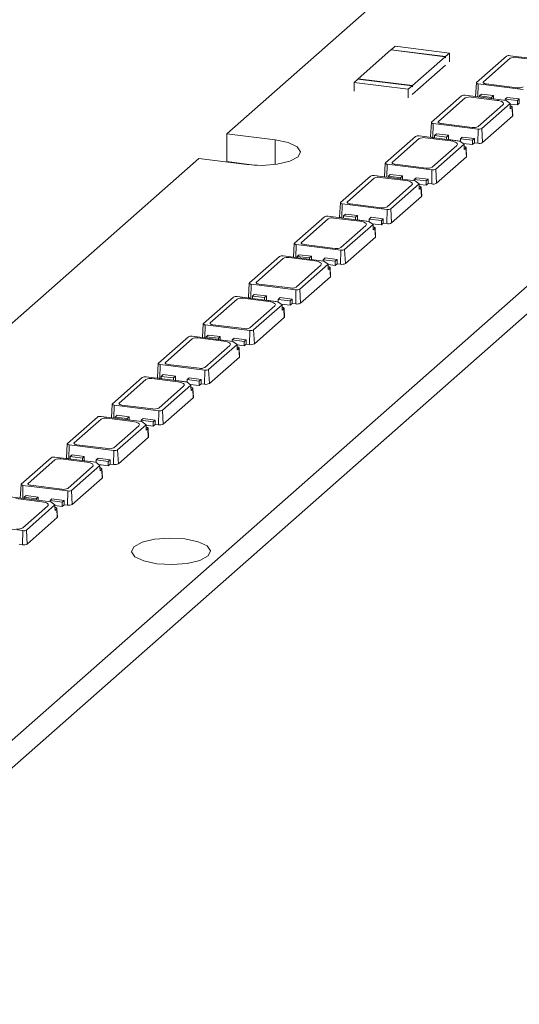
# Model space of a CAD drawing. Header units: millimetres. Extents: x -97 to 121, y 100 to 279.
# Tile 5 of 10: x -14 to 13, y 140 to 194. Entities that reach past the tile are written whole.
import ezdxf

# ---------------------------------------------------------------- set-up
doc = ezdxf.new("R2010")
doc.units = ezdxf.units.MM

msp = doc.modelspace()

# ---------------------------------------------------------------- linework, layer by layer
at = {"color": 7, "linetype": 'Continuous', "lineweight": 15}
for p, q in [((121.29, 274.39), (-74.932, 101.338)), ((121.29, 272.882), (-74.932, 99.83)), ((-2.93, 187.466), (6.156, 195.479)), ((4.206, 190.459), (5.973, 192.018)), ((8.92, 191.647), (5.973, 192.018)), ((6.203, 192.221), (5.991, 192.033)), ((5.991, 192.033), (8.938, 191.662)), ((5.991, 192.016), (5.991, 192.033)), ((9.15, 191.849), (6.203, 192.221)), ((8.938, 191.662), (9.15, 191.849)), ((9.15, 191.378), (9.15, 191.849)), ((7.152, 190.088), (8.92, 191.647)), ((8.92, 191.6), (8.92, 191.647)), ((8.938, 191.615), (8.92, 191.617)), ((8.92, 191.6), (8.938, 191.615)), ((8.938, 191.662), (8.938, 191.615)), ((10.626, 190.245), (12.253, 191.679)), ((11, 190.287), (12.45, 191.565)), ((12.453, 191.709), (14.668, 191.43)), ((12.772, 191.613), (14.175, 191.437)), ((7.135, 189.601), (8.938, 191.191)), ((4.188, 190.443), (3.976, 190.256)), ((3.976, 190.256), (3.976, 189.785)), ((6.922, 189.885), (3.976, 190.256)), ((7.135, 190.072), (4.188, 190.443)), ((4.206, 190.459), (7.152, 190.088)), ((4.206, 190.441), (4.206, 190.459)), ((6.922, 189.885), (7.135, 190.072)), ((6.922, 189.414), (6.922, 189.885)), ((7.135, 190.025), (7.135, 190.072)), ((7.152, 190.04), (7.135, 190.043)), ((7.135, 190.025), (7.152, 190.04)), ((7.152, 190.088), (7.152, 190.04)), ((10.616, 190.227), (10.572, 189.487)), ((13.149, 189.871), (10.717, 190.178)), ((12.83, 189.967), (11.146, 190.179)), ((8.187, 188.093), (9.813, 189.527)), ((8.561, 188.135), (10.01, 189.413)), ((10.013, 189.558), (12.228, 189.279)), ((10.333, 189.462), (11.736, 189.285)), ((10.782, 189.528), (10.888, 189.622)), ((11.437, 189.446), (10.782, 189.528)), ((10.782, 189.461), (10.782, 189.528)), ((10.888, 189.622), (11.543, 189.539)), ((11.543, 189.539), (11.437, 189.446)), ((11.437, 189.446), (11.437, 189.378)), ((11.543, 189.365), (11.543, 189.539)), ((12.185, 189.351), (12.291, 189.445)), ((12.84, 189.269), (12.185, 189.351)), ((12.185, 189.284), (12.185, 189.351)), ((12.228, 189.279), (12.454, 189.112)), ((12.291, 189.445), (12.946, 189.363)), ((12.946, 189.363), (12.84, 189.269)), ((12.84, 189.269), (12.84, 189.033)), ((12.946, 189.127), (12.946, 189.363)), ((12.056, 189.049), (10.712, 187.864)), ((12.454, 189.112), (10.91, 187.75)), ((12.454, 189), (12.454, 189.112)), ((12.454, 189.082), (12.84, 189.033)), ((12.458, 188.817), (12.454, 189)), ((12.552, 188.9), (12.458, 188.817)), ((12.578, 188.425), (12.552, 188.9)), ((12.59, 188.45), (12.563, 188.921)), ((12.84, 189.033), (12.946, 189.127)), ((12.578, 188.425), (10.951, 186.991)), ((8.177, 188.076), (8.132, 187.322)), ((8.261, 187.258), (8.277, 188.026)), ((10.709, 187.72), (8.277, 188.026)), ((10.39, 187.816), (8.706, 188.028)), ((10.709, 187.72), (10.693, 186.952)), ((10.951, 186.991), (10.91, 187.75)), ((-0.311, 187.136), (-2.93, 187.466)), ((-2.93, 187.466), (-2.93, 185.957)), ((5.685, 185.887), (7.312, 187.321)), ((6.059, 185.929), (7.509, 187.207)), ((7.512, 187.352), (9.727, 187.073)), ((7.831, 187.256), (9.234, 187.079)), ((8.342, 187.248), (8.261, 187.258)), ((8.342, 187.377), (8.448, 187.47)), ((8.342, 187.247), (8.342, 187.377)), ((8.997, 187.294), (8.342, 187.377)), ((8.448, 187.47), (9.103, 187.388)), ((9.103, 187.388), (8.997, 187.294)), ((8.997, 187.294), (8.997, 187.164)), ((9.102, 187.151), (9.103, 187.152)), ((9.103, 187.152), (9.103, 187.388)), ((9.746, 187.071), (9.103, 187.152)), ((9.727, 187.073), (9.952, 186.906)), ((9.746, 187.2), (9.852, 187.294)), ((10.4, 187.118), (9.746, 187.2)), ((9.746, 187.059), (9.746, 187.2)), ((9.852, 187.294), (10.506, 187.211)), ((10.506, 187.211), (10.4, 187.118)), ((10.4, 187.118), (10.4, 186.882)), ((10.506, 186.975), (10.506, 187.211)), ((9.554, 186.843), (8.211, 185.658)), ((9.952, 186.906), (8.408, 185.544)), ((9.9, 186.945), (10.4, 186.882)), ((9.953, 186.794), (9.952, 186.906)), ((9.956, 186.611), (9.953, 186.794)), ((10.05, 186.694), (9.956, 186.611)), ((10.076, 186.219), (10.05, 186.694)), ((10.089, 186.244), (10.061, 186.715)), ((10.4, 186.882), (10.506, 186.975)), ((10.693, 186.952), (10.506, 186.975)), ((-47.124, 148.49), (-4.45, 186.125)), ((-4.45, 186.125), (-1.831, 185.795)), ((10.076, 186.219), (8.45, 184.785)), ((-1.31, 185.753), (-2.93, 185.957)), ((5.675, 185.87), (5.632, 185.13)), ((8.208, 185.514), (5.776, 185.82)), ((7.889, 185.61), (6.205, 185.822)), ((8.208, 185.514), (8.192, 184.746)), ((8.45, 184.785), (8.408, 185.544)), ((3.246, 183.736), (4.872, 185.17)), ((3.62, 183.778), (5.069, 185.056)), ((5.072, 185.2), (7.287, 184.921)), ((5.392, 185.105), (6.795, 184.928)), ((5.841, 185.171), (5.947, 185.264)), ((6.496, 185.088), (5.841, 185.171)), ((5.841, 185.103), (5.841, 185.171)), ((5.947, 185.264), (6.602, 185.182)), ((6.602, 185.182), (6.496, 185.088)), ((6.496, 185.088), (6.496, 185.021)), ((6.602, 185.007), (6.602, 185.182)), ((7.244, 184.994), (7.35, 185.088)), ((7.244, 184.927), (7.244, 184.994)), ((7.899, 184.912), (7.244, 184.994)), ((7.287, 184.921), (7.513, 184.754)), ((7.35, 185.088), (8.005, 185.005)), ((8.005, 185.005), (7.899, 184.912)), ((7.899, 184.912), (7.899, 184.676)), ((8.005, 184.769), (8.005, 185.005)), ((7.115, 184.691), (5.771, 183.507)), ((7.513, 184.754), (5.969, 183.393)), ((7.514, 184.643), (7.513, 184.754)), ((7.513, 184.724), (7.899, 184.676)), ((7.517, 184.459), (7.514, 184.643)), ((7.611, 184.542), (7.517, 184.459)), ((7.637, 184.067), (7.611, 184.542)), ((7.65, 184.092), (7.622, 184.564)), ((7.899, 184.676), (8.005, 184.769)), ((8.192, 184.746), (8.005, 184.769)), ((7.637, 184.067), (6.01, 182.633)), ((3.236, 183.718), (3.191, 182.964)), ((3.32, 182.901), (3.336, 183.669)), ((5.768, 183.362), (3.336, 183.669)), ((5.449, 183.458), (3.765, 183.67)), ((5.768, 183.362), (5.753, 182.594)), ((6.01, 182.633), (5.969, 183.393)), ((0.744, 181.53), (2.371, 182.964)), ((1.118, 181.572), (2.568, 182.85)), ((2.571, 182.994), (4.786, 182.715)), ((2.89, 182.898), (4.293, 182.722)), ((3.401, 182.891), (3.32, 182.901)), ((3.401, 183.019), (3.508, 183.113)), ((3.401, 182.889), (3.401, 183.019)), ((4.056, 182.937), (3.401, 183.019)), ((3.508, 183.113), (4.162, 183.03)), ((4.162, 183.03), (4.056, 182.937)), ((4.056, 182.937), (4.056, 182.807)), ((4.161, 182.794), (4.162, 182.795)), ((4.162, 182.795), (4.162, 183.03)), ((4.805, 182.714), (4.162, 182.795)), ((4.805, 182.843), (4.911, 182.936)), ((5.459, 182.76), (4.805, 182.843)), ((4.805, 182.701), (4.805, 182.843)), ((4.911, 182.936), (5.565, 182.854)), ((5.565, 182.854), (5.459, 182.76)), ((5.459, 182.76), (5.459, 182.524)), ((5.565, 182.618), (5.565, 182.854)), ((4.613, 182.485), (3.27, 181.301)), ((5.011, 182.548), (3.467, 181.187)), ((4.786, 182.715), (5.011, 182.548)), ((4.959, 182.587), (5.459, 182.524)), ((5.012, 182.437), (5.011, 182.548)), ((5.015, 182.253), (5.012, 182.437)), ((5.109, 182.336), (5.015, 182.253)), ((5.135, 181.861), (5.109, 182.336)), ((5.148, 181.886), (5.12, 182.358)), ((5.459, 182.524), (5.565, 182.618)), ((5.753, 182.594), (5.565, 182.618)), ((5.135, 181.861), (3.509, 180.427)), ((0.734, 181.512), (0.691, 180.772)), ((3.267, 181.156), (0.835, 181.463)), ((2.948, 181.252), (1.264, 181.464)), ((3.267, 181.156), (3.251, 180.388)), ((3.509, 180.427), (3.467, 181.187)), ((-1.695, 179.378), (-0.069, 180.813)), ((-1.321, 179.42), (0.129, 180.699)), ((0.132, 180.843), (2.346, 180.564)), ((0.451, 180.747), (1.854, 180.57)), ((0.9, 180.813), (1.006, 180.907)), ((1.555, 180.731), (0.9, 180.813)), ((0.9, 180.746), (0.9, 180.813)), ((1.006, 180.907), (1.661, 180.824)), ((1.661, 180.824), (1.555, 180.731)), ((1.555, 180.731), (1.555, 180.663)), ((1.661, 180.65), (1.661, 180.824)), ((2.303, 180.637), (2.409, 180.73)), ((2.958, 180.554), (2.303, 180.637)), ((2.303, 180.569), (2.303, 180.637)), ((2.409, 180.73), (3.064, 180.648)), ((3.064, 180.648), (2.958, 180.554)), ((3.064, 180.412), (3.064, 180.648)), ((2.174, 180.334), (0.83, 179.149)), ((2.572, 180.397), (1.028, 179.035)), ((2.346, 180.564), (2.572, 180.397)), ((2.573, 180.285), (2.572, 180.397)), ((2.572, 180.367), (2.958, 180.318)), ((2.576, 180.102), (2.573, 180.285)), ((2.67, 180.185), (2.576, 180.102)), ((2.696, 179.71), (2.67, 180.185)), ((2.709, 179.735), (2.681, 180.206)), ((2.958, 180.554), (2.958, 180.318)), ((2.958, 180.318), (3.064, 180.412)), ((3.251, 180.388), (3.064, 180.412)), ((2.696, 179.71), (1.069, 178.276)), ((-1.705, 179.361), (-1.75, 178.607)), ((-1.62, 178.543), (-1.605, 179.311)), ((0.827, 179.005), (-1.605, 179.311)), ((0.508, 179.101), (-1.176, 179.313)), ((1.069, 178.276), (1.028, 179.035)), ((-4.197, 177.172), (-2.57, 178.606)), ((-3.822, 177.214), (-2.373, 178.493)), ((-2.37, 178.637), (-0.155, 178.358)), ((-2.051, 178.541), (-0.647, 178.364)), ((-1.539, 178.533), (-1.62, 178.543)), ((-1.539, 178.662), (-1.433, 178.755)), ((-0.885, 178.579), (-1.539, 178.662)), ((-1.539, 178.532), (-1.539, 178.662)), ((-1.433, 178.755), (-0.779, 178.673)), ((-0.779, 178.673), (-0.885, 178.579)), ((-0.885, 178.579), (-0.885, 178.45)), ((-0.779, 178.437), (-0.779, 178.673)), ((-0.136, 178.485), (-0.03, 178.579)), ((-0.136, 178.344), (-0.136, 178.485)), ((0.518, 178.403), (-0.136, 178.485)), ((-0.03, 178.579), (0.625, 178.496)), ((0.625, 178.496), (0.518, 178.403)), ((0.625, 178.26), (0.625, 178.496)), ((0.827, 179.005), (0.812, 178.237)), ((-0.327, 178.128), (-1.671, 176.943)), ((0.071, 178.191), (-1.474, 176.829)), ((-0.78, 178.436), (-0.779, 178.437)), ((-0.136, 178.356), (-0.779, 178.437)), ((-0.155, 178.358), (0.071, 178.191)), ((0.018, 178.23), (0.518, 178.167)), ((0.071, 178.079), (0.071, 178.191)), ((0.074, 177.896), (0.071, 178.079)), ((0.168, 177.979), (0.074, 177.896)), ((0.194, 177.504), (0.168, 177.979)), ((0.207, 177.529), (0.179, 178)), ((0.518, 178.403), (0.518, 178.167)), ((0.518, 178.167), (0.625, 178.26)), ((0.812, 178.237), (0.625, 178.26)), ((0.194, 177.504), (-1.432, 176.07)), ((-4.207, 177.155), (-4.25, 176.415)), ((-1.674, 176.799), (-4.106, 177.105)), ((-1.993, 176.895), (-3.677, 177.107)), ((-6.636, 175.021), (-5.01, 176.455)), ((-6.262, 175.063), (-4.812, 176.341)), ((-4.809, 176.485), (-2.595, 176.206)), ((-4.49, 176.39), (-3.087, 176.213)), ((-4.041, 176.456), (-3.935, 176.549)), ((-3.386, 176.373), (-4.041, 176.456)), ((-4.041, 176.388), (-4.041, 176.456)), ((-3.935, 176.549), (-3.28, 176.467)), ((-3.28, 176.467), (-3.386, 176.373)), ((-3.386, 176.373), (-3.386, 176.306)), ((-3.28, 176.293), (-3.28, 176.467)), ((-2.638, 176.279), (-2.532, 176.373)), ((-2.532, 176.373), (-1.877, 176.29)), ((-1.674, 176.799), (-1.69, 176.031)), ((-1.432, 176.07), (-1.474, 176.829)), ((-2.767, 175.976), (-4.11, 174.792)), ((-2.369, 176.04), (-3.913, 174.678)), ((-1.983, 176.197), (-2.638, 176.279)), ((-2.638, 176.212), (-2.638, 176.279)), ((-2.595, 176.206), (-2.369, 176.04)), ((-2.368, 175.928), (-2.369, 176.04)), ((-2.369, 176.009), (-1.983, 175.961)), ((-2.365, 175.744), (-2.368, 175.928)), ((-2.271, 175.827), (-2.365, 175.744)), ((-2.245, 175.352), (-2.271, 175.827)), ((-2.232, 175.377), (-2.26, 175.849)), ((-1.877, 176.29), (-1.983, 176.197)), ((-1.983, 176.197), (-1.983, 175.961)), ((-1.983, 175.961), (-1.877, 176.054)), ((-1.877, 176.054), (-1.877, 176.29)), ((-1.69, 176.031), (-1.877, 176.054)), ((-2.245, 175.352), (-3.871, 173.918)), ((-6.646, 175.003), (-6.691, 174.249)), ((-6.561, 174.186), (-6.546, 174.954)), ((-4.114, 174.648), (-6.546, 174.954)), ((-4.433, 174.743), (-6.116, 174.955)), ((-9.137, 172.815), (-7.511, 174.249)), ((-7.311, 174.279), (-5.096, 174)), ((-6.48, 174.304), (-6.374, 174.398)), ((-6.48, 174.175), (-6.48, 174.304)), ((-5.826, 174.222), (-6.48, 174.304)), ((-6.374, 174.398), (-5.719, 174.315)), ((-5.719, 174.315), (-5.826, 174.222)), ((-5.826, 174.222), (-5.826, 174.092)), ((-5.719, 174.08), (-5.719, 174.315)), ((-5.077, 174.128), (-4.971, 174.221)), ((-4.971, 174.221), (-4.316, 174.139)), ((-4.114, 174.648), (-4.129, 173.879)), ((-3.871, 173.918), (-3.913, 174.678)), ((-8.763, 172.857), (-7.314, 174.135)), ((-6.992, 174.184), (-5.588, 174.007)), ((-5.268, 173.77), (-6.612, 172.586)), ((-6.48, 174.176), (-6.561, 174.186)), ((-4.87, 173.834), (-6.415, 172.472)), ((-5.721, 174.079), (-5.719, 174.08)), ((-5.077, 173.999), (-5.719, 174.08)), ((-5.096, 174), (-4.87, 173.834)), ((-5.077, 173.986), (-5.077, 174.128)), ((-4.422, 174.045), (-5.077, 174.128)), ((-4.923, 173.872), (-4.422, 173.809)), ((-4.87, 173.722), (-4.87, 173.834)), ((-4.867, 173.538), (-4.87, 173.722)), ((-4.316, 174.139), (-4.422, 174.045)), ((-4.422, 174.045), (-4.422, 173.809)), ((-4.422, 173.809), (-4.316, 173.903)), ((-4.316, 173.903), (-4.316, 174.139)), ((-4.129, 173.879), (-4.316, 173.903)), ((-4.747, 173.146), (-6.373, 171.712)), ((-4.773, 173.621), (-4.867, 173.538)), ((-4.747, 173.146), (-4.773, 173.621)), ((-4.734, 173.171), (-4.761, 173.643)), ((-9.147, 172.797), (-9.191, 172.057)), ((-6.615, 172.442), (-9.047, 172.748)), ((-6.934, 172.537), (-8.618, 172.749)), ((-11.577, 170.663), (-9.951, 172.098)), ((-9.75, 172.128), (-7.535, 171.849)), ((-8.982, 172.098), (-8.876, 172.192)), ((-8.327, 172.016), (-8.982, 172.098)), ((-8.982, 172.031), (-8.982, 172.098)), ((-8.876, 172.192), (-8.221, 172.109)), ((-8.221, 172.109), (-8.327, 172.016)), ((-8.221, 171.935), (-8.221, 172.109)), ((-6.615, 172.442), (-6.631, 171.673)), ((-6.373, 171.712), (-6.415, 172.472)), ((-11.203, 170.705), (-9.753, 171.984)), ((-9.431, 172.032), (-8.028, 171.855)), ((-7.708, 171.619), (-9.051, 170.434)), ((-7.31, 171.682), (-8.854, 170.32)), ((-8.327, 172.016), (-8.327, 171.948)), ((-7.579, 171.922), (-7.473, 172.015)), ((-6.924, 171.839), (-7.579, 171.922)), ((-7.579, 171.854), (-7.579, 171.922)), ((-7.535, 171.849), (-7.31, 171.682)), ((-7.473, 172.015), (-6.818, 171.933)), ((-7.309, 171.571), (-7.31, 171.682)), ((-7.31, 171.652), (-6.924, 171.603)), ((-7.306, 171.387), (-7.309, 171.571)), ((-6.818, 171.933), (-6.924, 171.839)), ((-6.924, 171.839), (-6.924, 171.603)), ((-6.924, 171.603), (-6.818, 171.697)), ((-6.818, 171.697), (-6.818, 171.933)), ((-6.631, 171.673), (-6.818, 171.697)), ((-7.212, 171.47), (-7.306, 171.387)), ((-7.186, 170.995), (-7.212, 171.47)), ((-7.173, 171.02), (-7.201, 171.491)), ((-11.587, 170.646), (-11.632, 169.892)), ((-11.502, 169.828), (-11.487, 170.596)), ((-9.054, 170.29), (-11.487, 170.596)), ((-9.374, 170.386), (-11.057, 170.598)), ((-7.186, 170.995), (-8.812, 169.561)), ((-11.421, 169.947), (-11.315, 170.04)), ((-11.421, 169.817), (-11.421, 169.947)), ((-10.766, 169.864), (-11.421, 169.947)), ((-11.315, 170.04), (-10.66, 169.958)), ((-10.66, 169.958), (-10.766, 169.864)), ((-10.66, 169.722), (-10.66, 169.958)), ((-9.054, 170.29), (-9.07, 169.522)), ((-8.812, 169.561), (-8.854, 170.32)), ((-14.078, 168.457), (-12.452, 169.892)), ((-13.704, 168.499), (-12.255, 169.778)), ((-12.252, 169.922), (-10.037, 169.643)), ((-11.932, 169.826), (-10.529, 169.649)), ((-10.209, 169.413), (-11.553, 168.228)), ((-11.421, 169.818), (-11.502, 169.828)), ((-9.811, 169.476), (-11.355, 168.114)), ((-10.766, 169.864), (-10.766, 169.735)), ((-10.661, 169.721), (-10.66, 169.722)), ((-10.018, 169.641), (-10.66, 169.722)), ((-10.037, 169.643), (-9.811, 169.476)), ((-10.018, 169.77), (-9.912, 169.864)), ((-10.018, 169.629), (-10.018, 169.77)), ((-9.363, 169.688), (-10.018, 169.77)), ((-9.912, 169.864), (-9.257, 169.781)), ((-9.864, 169.515), (-9.363, 169.452)), ((-9.811, 169.365), (-9.811, 169.476)), ((-9.257, 169.781), (-9.363, 169.688)), ((-9.363, 169.688), (-9.363, 169.452)), ((-9.363, 169.452), (-9.257, 169.545)), ((-9.257, 169.545), (-9.257, 169.781)), ((-9.07, 169.522), (-9.257, 169.545)), ((-9.807, 169.181), (-9.811, 169.365)), ((-9.713, 169.264), (-9.807, 169.181)), ((-9.687, 168.789), (-9.713, 169.264)), ((-9.675, 168.814), (-9.702, 169.285)), ((-14.088, 168.44), (-14.132, 167.7)), ((-11.556, 168.084), (-13.988, 168.39)), ((-11.875, 168.18), (-13.559, 168.392)), ((-9.687, 168.789), (-11.314, 167.355)), ((-13.923, 167.741), (-13.817, 167.834)), ((-13.817, 167.834), (-13.162, 167.752)), ((-11.556, 168.084), (-11.572, 167.316)), ((-11.314, 167.355), (-11.355, 168.114)), ((-14.691, 167.77), (-12.476, 167.491)), ((-14.372, 167.675), (-12.969, 167.498)), ((-12.649, 167.262), (-13.992, 166.077)), ((-13.268, 167.658), (-13.923, 167.741)), ((-13.923, 167.673), (-13.923, 167.741)), ((-12.251, 167.325), (-13.795, 165.963)), ((-13.162, 167.752), (-13.268, 167.658)), ((-13.268, 167.658), (-13.268, 167.591)), ((-13.162, 167.578), (-13.162, 167.752)), ((-12.52, 167.564), (-12.413, 167.658)), ((-12.52, 167.497), (-12.52, 167.564)), ((-11.865, 167.482), (-12.52, 167.564)), ((-12.476, 167.491), (-12.251, 167.325)), ((-12.413, 167.658), (-11.759, 167.575)), ((-12.25, 167.213), (-12.251, 167.325)), ((-12.251, 167.295), (-11.865, 167.246)), ((-11.759, 167.575), (-11.865, 167.482)), ((-11.865, 167.482), (-11.865, 167.246)), ((-11.865, 167.246), (-11.759, 167.339)), ((-11.759, 167.339), (-11.759, 167.575)), ((-11.572, 167.316), (-11.759, 167.339)), ((-12.247, 167.029), (-12.25, 167.213)), ((-12.153, 167.112), (-12.247, 167.029)), ((-12.127, 166.638), (-12.153, 167.112)), ((-12.114, 166.662), (-12.142, 167.134)), ((-13.995, 165.933), (-16.427, 166.239)), ((-12.127, 166.638), (-13.753, 165.203)), ((-13.995, 165.933), (-14.011, 165.164)), ((-13.753, 165.203), (-13.795, 165.963)), ((-14.011, 165.164), (-14.198, 165.188))]:
    msp.add_line(p, q, dxfattribs=at)
at = {"color": 8, "linetype": 'Continuous', "lineweight": 15}
for p, q in [((10.702, 189.471), (10.717, 190.178)), ((-0.311, 187.136), (-0.311, 185.795)), ((5.761, 185.113), (5.776, 185.82)), ((0.82, 180.756), (0.835, 181.463)), ((-4.121, 176.398), (-4.106, 177.105)), ((-9.061, 172.041), (-9.047, 172.748)), ((-14.002, 167.683), (-13.988, 168.39))]:
    msp.add_line(p, q, dxfattribs=at)
at = {"color": 7, "linetype": 'Continuous', "lineweight": 15, "flags": 128}
for points in [[(10.717, 190.178), (10.689, 190.182), (10.665, 190.189), (10.645, 190.196), (10.63, 190.205), (10.62, 190.215), (10.616, 190.225), (10.618, 190.235), (10.626, 190.245)], [(11.146, 190.179), (11.102, 190.186), (11.063, 190.196), (11.031, 190.209), (11.006, 190.223), (10.991, 190.238), (10.984, 190.254), (10.988, 190.271), (11, 190.287)], [(11.736, 189.285), (11.832, 189.269), (11.918, 189.247), (11.989, 189.22), (12.043, 189.189), (12.077, 189.155), (12.091, 189.119), (12.084, 189.084), (12.056, 189.049)], [(12.455, 188.973), (12.482, 188.969), (12.508, 188.962), (12.531, 188.953), (12.547, 188.943), (12.558, 188.933), (12.563, 188.922), (12.56, 188.91), (12.552, 188.9)], [(8.706, 188.028), (8.662, 188.035), (8.623, 188.045), (8.591, 188.057), (8.567, 188.071), (8.551, 188.087), (8.545, 188.103), (8.548, 188.119), (8.561, 188.135)], [(12.59, 188.45), (12.588, 188.438), (12.578, 188.425)], [(8.277, 188.026), (8.25, 188.031), (8.226, 188.037), (8.206, 188.045), (8.19, 188.054), (8.181, 188.063), (8.177, 188.073), (8.179, 188.083), (8.187, 188.093)], [(-1.831, 185.795), (-1.004, 185.749), (-0.186, 185.812), (0.496, 185.975), (0.94, 186.212), (1.078, 186.488), (0.889, 186.76), (0.401, 186.988), (-0.311, 187.136)], [(8.261, 187.258), (8.226, 187.264), (8.195, 187.272), (8.169, 187.282), (8.15, 187.293), (8.137, 187.306), (8.132, 187.318), (8.132, 187.322)], [(9.234, 187.079), (9.331, 187.063), (9.416, 187.041), (9.487, 187.014), (9.541, 186.983), (9.576, 186.949), (9.59, 186.913), (9.582, 186.878), (9.554, 186.843)], [(9.954, 186.767), (9.98, 186.763), (10.007, 186.756), (10.029, 186.747), (10.046, 186.737), (10.057, 186.727), (10.061, 186.716), (10.059, 186.704), (10.05, 186.694)], [(10.089, 186.244), (10.086, 186.231), (10.076, 186.219)], [(5.776, 185.82), (5.748, 185.825), (5.724, 185.831), (5.704, 185.839), (5.689, 185.847), (5.679, 185.857), (5.675, 185.867), (5.677, 185.877), (5.685, 185.887)], [(6.205, 185.822), (6.161, 185.829), (6.122, 185.839), (6.09, 185.851), (6.065, 185.865), (6.05, 185.881), (6.043, 185.897), (6.047, 185.913), (6.059, 185.929)], [(6.795, 184.928), (6.891, 184.912), (6.977, 184.89), (7.048, 184.863), (7.102, 184.832), (7.136, 184.798), (7.15, 184.762), (7.143, 184.726), (7.115, 184.691)], [(7.514, 184.616), (7.541, 184.611), (7.567, 184.604), (7.59, 184.596), (7.607, 184.586), (7.617, 184.575), (7.622, 184.564), (7.619, 184.553), (7.611, 184.542)], [(7.65, 184.092), (7.647, 184.08), (7.637, 184.067)], [(3.336, 183.669), (3.309, 183.673), (3.285, 183.68), (3.265, 183.687), (3.249, 183.696), (3.24, 183.706), (3.236, 183.716), (3.238, 183.726), (3.246, 183.736)], [(3.765, 183.67), (3.721, 183.677), (3.683, 183.687), (3.65, 183.7), (3.626, 183.714), (3.61, 183.729), (3.604, 183.746), (3.607, 183.762), (3.62, 183.778)], [(3.32, 182.901), (3.285, 182.907), (3.254, 182.915), (3.228, 182.924), (3.209, 182.936), (3.196, 182.948), (3.191, 182.961), (3.191, 182.964)], [(4.293, 182.722), (4.39, 182.706), (4.475, 182.684), (4.546, 182.657), (4.6, 182.626), (4.635, 182.592), (4.649, 182.556), (4.641, 182.52), (4.613, 182.485)], [(5.013, 182.41), (5.039, 182.405), (5.066, 182.398), (5.088, 182.39), (5.105, 182.38), (5.116, 182.369), (5.12, 182.358), (5.118, 182.347), (5.109, 182.336)], [(5.148, 181.886), (5.145, 181.874), (5.135, 181.861)], [(0.835, 181.463), (0.808, 181.467), (0.783, 181.474), (0.763, 181.481), (0.748, 181.49), (0.738, 181.5), (0.734, 181.51), (0.736, 181.52), (0.744, 181.53)], [(1.264, 181.464), (1.22, 181.471), (1.181, 181.481), (1.149, 181.494), (1.124, 181.508), (1.109, 181.523), (1.102, 181.54), (1.106, 181.556), (1.118, 181.572)], [(1.854, 180.57), (1.951, 180.554), (2.036, 180.532), (2.107, 180.505), (2.161, 180.474), (2.195, 180.44), (2.209, 180.405), (2.202, 180.369), (2.174, 180.334)], [(2.573, 180.258), (2.6, 180.254), (2.627, 180.247), (2.649, 180.238), (2.666, 180.229), (2.676, 180.218), (2.681, 180.207), (2.679, 180.196), (2.67, 180.185)], [(2.709, 179.735), (2.706, 179.723), (2.696, 179.71)], [(-1.605, 179.311), (-1.632, 179.316), (-1.656, 179.322), (-1.676, 179.33), (-1.691, 179.339), (-1.701, 179.348), (-1.705, 179.358), (-1.703, 179.368), (-1.695, 179.378)], [(-1.176, 179.313), (-1.219, 179.32), (-1.258, 179.33), (-1.291, 179.342), (-1.315, 179.356), (-1.331, 179.372), (-1.337, 179.388), (-1.334, 179.404), (-1.321, 179.42)], [(-1.62, 178.543), (-1.656, 178.549), (-1.687, 178.557), (-1.712, 178.567), (-1.732, 178.578), (-1.745, 178.591), (-1.75, 178.604), (-1.75, 178.607)], [(-0.647, 178.364), (-0.551, 178.348), (-0.465, 178.326), (-0.394, 178.299), (-0.341, 178.268), (-0.306, 178.234), (-0.292, 178.198), (-0.299, 178.163), (-0.327, 178.128)], [(0.072, 178.052), (0.098, 178.048), (0.125, 178.041), (0.147, 178.032), (0.164, 178.023), (0.175, 178.012), (0.179, 178.001), (0.177, 177.989), (0.168, 177.979)], [(0.207, 177.529), (0.205, 177.517), (0.194, 177.504)], [(-4.106, 177.105), (-4.133, 177.11), (-4.158, 177.116), (-4.178, 177.124), (-4.193, 177.133), (-4.203, 177.142), (-4.206, 177.152), (-4.204, 177.162), (-4.197, 177.172)], [(-3.677, 177.107), (-3.721, 177.114), (-3.76, 177.124), (-3.792, 177.136), (-3.816, 177.15), (-3.832, 177.166), (-3.838, 177.182), (-3.835, 177.198), (-3.822, 177.214)], [(-3.087, 176.213), (-2.99, 176.197), (-2.905, 176.175), (-2.834, 176.148), (-2.78, 176.117), (-2.746, 176.083), (-2.732, 176.047), (-2.739, 176.011), (-2.767, 175.976)], [(-2.368, 175.901), (-2.341, 175.896), (-2.314, 175.889), (-2.292, 175.881), (-2.275, 175.871), (-2.265, 175.86), (-2.26, 175.849), (-2.262, 175.838), (-2.271, 175.827)], [(-2.232, 175.377), (-2.235, 175.365), (-2.245, 175.352)], [(-6.546, 174.954), (-6.573, 174.958), (-6.597, 174.965), (-6.617, 174.972), (-6.632, 174.981), (-6.642, 174.991), (-6.646, 175.001), (-6.644, 175.011), (-6.636, 175.021)], [(-6.116, 174.955), (-6.16, 174.963), (-6.199, 174.972), (-6.232, 174.985), (-6.256, 174.999), (-6.272, 175.014), (-6.278, 175.031), (-6.275, 175.047), (-6.262, 175.063)], [(-6.561, 174.186), (-6.596, 174.192), (-6.628, 174.2), (-6.653, 174.209), (-6.673, 174.221), (-6.685, 174.233), (-6.691, 174.246), (-6.691, 174.249)], [(-5.588, 174.007), (-5.492, 173.991), (-5.406, 173.969), (-5.335, 173.942), (-5.282, 173.911), (-5.247, 173.877), (-5.233, 173.841), (-5.24, 173.805), (-5.268, 173.77)], [(-4.869, 173.695), (-4.842, 173.69), (-4.816, 173.683), (-4.794, 173.675), (-4.777, 173.665), (-4.766, 173.654), (-4.762, 173.643), (-4.764, 173.632), (-4.773, 173.621)], [(-4.734, 173.171), (-4.736, 173.159), (-4.747, 173.146)], [(-9.047, 172.748), (-9.074, 172.752), (-9.098, 172.759), (-9.119, 172.766), (-9.134, 172.775), (-9.143, 172.785), (-9.147, 172.795), (-9.145, 172.805), (-9.137, 172.815)], [(-8.618, 172.749), (-8.662, 172.756), (-8.701, 172.766), (-8.733, 172.779), (-8.757, 172.793), (-8.773, 172.808), (-8.779, 172.825), (-8.776, 172.841), (-8.763, 172.857)], [(-8.028, 171.855), (-7.931, 171.839), (-7.846, 171.817), (-7.775, 171.79), (-7.721, 171.759), (-7.687, 171.725), (-7.673, 171.69), (-7.68, 171.654), (-7.708, 171.619)], [(-7.309, 171.543), (-7.282, 171.539), (-7.255, 171.532), (-7.233, 171.523), (-7.216, 171.514), (-7.205, 171.503), (-7.201, 171.492), (-7.203, 171.481), (-7.212, 171.47)], [(-7.173, 171.02), (-7.176, 171.008), (-7.186, 170.995)], [(-11.487, 170.596), (-11.514, 170.601), (-11.538, 170.607), (-11.558, 170.615), (-11.573, 170.624), (-11.583, 170.633), (-11.587, 170.643), (-11.585, 170.653), (-11.577, 170.663)], [(-11.057, 170.598), (-11.101, 170.605), (-11.14, 170.615), (-11.172, 170.627), (-11.197, 170.641), (-11.213, 170.657), (-11.219, 170.673), (-11.216, 170.689), (-11.203, 170.705)], [(-11.502, 169.828), (-11.537, 169.834), (-11.568, 169.842), (-11.594, 169.852), (-11.614, 169.863), (-11.626, 169.876), (-11.631, 169.889), (-11.632, 169.892)], [(-10.529, 169.649), (-10.433, 169.633), (-10.347, 169.611), (-10.276, 169.584), (-10.222, 169.553), (-10.188, 169.519), (-10.174, 169.484), (-10.181, 169.448), (-10.209, 169.413)], [(-9.81, 169.337), (-9.783, 169.333), (-9.757, 169.326), (-9.734, 169.317), (-9.718, 169.308), (-9.707, 169.297), (-9.702, 169.286), (-9.705, 169.275), (-9.713, 169.264)], [(-13.988, 168.39), (-14.015, 168.395), (-14.039, 168.401), (-14.059, 168.409), (-14.075, 168.418), (-14.084, 168.427), (-14.088, 168.437), (-14.086, 168.447), (-14.078, 168.457)], [(-13.559, 168.392), (-13.603, 168.399), (-13.642, 168.409), (-13.674, 168.421), (-13.698, 168.435), (-13.714, 168.451), (-13.72, 168.467), (-13.717, 168.483), (-13.704, 168.499)], [(-9.675, 168.814), (-9.677, 168.802), (-9.687, 168.789)], [(-12.969, 167.498), (-12.872, 167.482), (-12.787, 167.46), (-12.716, 167.433), (-12.662, 167.402), (-12.627, 167.368), (-12.614, 167.332), (-12.621, 167.296), (-12.649, 167.262)], [(-12.25, 167.186), (-12.223, 167.181), (-12.196, 167.174), (-12.174, 167.166), (-12.157, 167.156), (-12.146, 167.145), (-12.142, 167.134), (-12.144, 167.123), (-12.153, 167.112)], [(-12.114, 166.662), (-12.117, 166.65), (-12.127, 166.638)], [(-5.196, 165.479), (-6.024, 165.525), (-6.841, 165.462), (-7.524, 165.3), (-7.968, 165.062), (-8.105, 164.786), (-7.916, 164.514), (-7.428, 164.287), (-6.717, 164.139), (-5.889, 164.093), (-5.072, 164.156), (-4.389, 164.318), (-3.945, 164.556), (-3.808, 164.831), (-3.997, 165.104), (-4.485, 165.331), (-5.196, 165.479)]]:
    msp.add_lwpolyline(points, dxfattribs=at)
at = {"color": 7, "linetype": 'Continuous', "lineweight": 15}
for centre, radius, start, end in [((12.396, 191.408), 0.306, 79.2261, 117.8883), ((12.68, 191.13), 0.492, 79.2261, 117.8883), ((12.922, 190.451), 0.492, 259.2261, 297.8883), ((9.956, 189.257), 0.306, 79.2261, 117.8883), ((10.241, 188.978), 0.492, 79.2261, 117.8883), ((10.482, 188.299), 0.492, 259.2261, 297.8883), ((10.766, 188.021), 0.306, 259.2261, 297.8883), ((7.455, 187.051), 0.306, 79.2261, 117.8883), ((7.739, 186.772), 0.492, 79.2261, 117.8883), ((10.767, 187.339), 0.394, 259.2261, 297.8883), ((7.981, 186.093), 0.492, 259.2261, 297.8883), ((8.265, 185.815), 0.306, 259.2261, 297.8883), ((5.015, 184.899), 0.306, 79.2261, 117.8883), ((5.3, 184.621), 0.492, 79.2261, 117.8883), ((8.266, 185.133), 0.394, 259.2261, 297.8883), ((5.541, 183.942), 0.492, 259.2261, 297.8883), ((5.826, 183.663), 0.306, 259.2261, 297.8883), ((2.514, 182.693), 0.306, 79.2261, 117.8883), ((2.798, 182.415), 0.492, 79.2261, 117.8883), ((5.826, 182.981), 0.394, 259.2261, 297.8883), ((3.04, 181.736), 0.492, 259.2261, 297.8883), ((3.324, 181.457), 0.306, 259.2261, 297.8883), ((0.074, 180.542), 0.306, 79.2261, 117.8883), ((0.359, 180.264), 0.492, 79.2261, 117.8883), ((3.325, 180.775), 0.394, 259.2261, 297.8883), ((0.6, 179.584), 0.492, 259.2261, 297.8883), ((0.885, 179.306), 0.306, 259.2261, 297.8883), ((-2.427, 178.336), 0.306, 79.2261, 117.8883), ((-2.143, 178.057), 0.492, 79.2261, 117.8883), ((0.885, 178.624), 0.394, 259.2261, 297.8883), ((-1.901, 177.378), 0.492, 259.2261, 297.8883), ((-4.867, 176.185), 0.306, 79.2261, 117.8883), ((-4.582, 175.906), 0.492, 79.2261, 117.8883), ((-1.617, 177.1), 0.306, 259.2261, 297.8883), ((-1.616, 176.418), 0.394, 259.2261, 297.8883), ((-4.341, 175.227), 0.492, 259.2261, 297.8883), ((-7.368, 173.978), 0.306, 79.2261, 117.8883), ((-4.056, 174.948), 0.306, 259.2261, 297.8883), ((-7.084, 173.7), 0.492, 79.2261, 117.8883), ((-4.056, 174.266), 0.394, 259.2261, 297.8883), ((-9.807, 171.827), 0.306, 79.2261, 117.8883), ((-6.842, 173.021), 0.492, 259.2261, 297.8883), ((-6.558, 172.742), 0.306, 259.2261, 297.8883), ((-9.523, 171.549), 0.492, 79.2261, 117.8883), ((-6.557, 172.06), 0.394, 259.2261, 297.8883), ((-12.309, 169.621), 0.306, 79.2261, 117.8883), ((-9.282, 170.869), 0.492, 259.2261, 297.8883), ((-8.997, 170.591), 0.306, 259.2261, 297.8883), ((-12.024, 169.343), 0.492, 79.2261, 117.8883), ((-8.997, 169.909), 0.394, 259.2261, 297.8883), ((-11.783, 168.663), 0.492, 259.2261, 297.8883), ((-11.499, 168.385), 0.306, 259.2261, 297.8883), ((-11.498, 167.703), 0.394, 259.2261, 297.8883), ((-14.223, 166.512), 0.492, 259.2261, 297.8883), ((-13.938, 166.233), 0.306, 259.2261, 297.8883), ((-13.937, 165.551), 0.394, 259.2261, 297.8883)]:
    msp.add_arc(centre, radius, start, end, dxfattribs=at)

doc.saveas('drawing.dxf')
